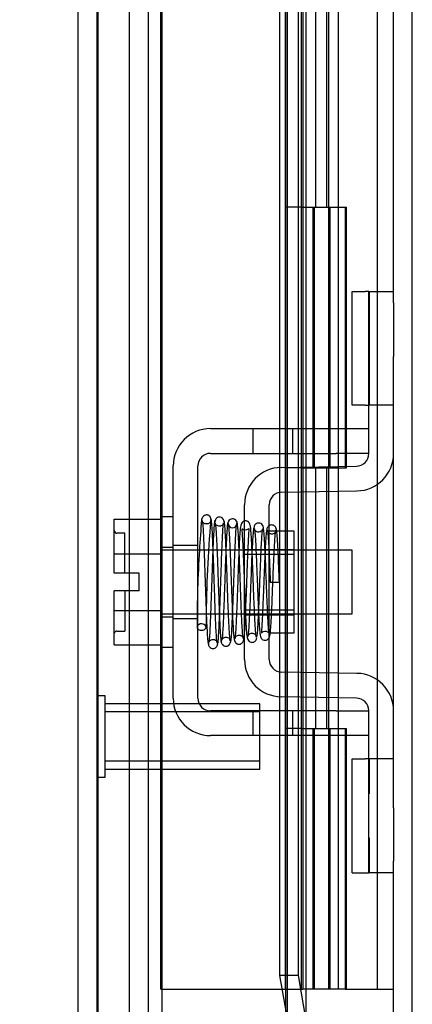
# Model space of a CAD drawing. Header units: inches. Extents: x 0 to 120, y -1 to 80.
# Tile 48 of 64: x 54.4 to 55.91, y 31.2 to 34.98. Entities that reach past the tile are written whole.
import ezdxf
from ezdxf.enums import TextEntityAlignment as Align
from ezdxf.lldxf.tags import DXFTag

# ---------------------------------------------------------------- set-up
doc = ezdxf.new("R2010")
doc.units = ezdxf.units.IN
doc.header["$MEASUREMENT"] = 0
for name, color, linetype in [('COM51497', 7, 'Continuous'), ('COM51498', 7, 'Continuous'), ('COM55380', 7, 'Continuous'), ('COM55430', 7, 'Continuous'), ('COM55516', 7, 'Continuous'), ('COM70220', 7, 'Continuous'), ('Default', 7, 'Continuous'), ('SCC19011', 7, 'Continuous'), ('SPR20280', 7, 'Continuous'), ('STD26258', 7, 'Continuous'), ('WAF25367', 7, 'Continuous')]:
    doc.layers.add(name, color=color, linetype=linetype)
doc.styles.add('SEACAD_Times_New_Roman', font='times.ttf')
tags = doc.linetypes.add('HIDDEN2', pattern=[0.1875, 0.125, -0.0625]).pattern_tags.tags
tags[6:7] = [DXFTag(74, 4), DXFTag(75, 0), DXFTag(340, '0'), DXFTag(46, 0.0), DXFTag(50, 0.0), DXFTag(44, 0.0), DXFTag(45, 0.0)]
tags[4:5] = [DXFTag(74, 4), DXFTag(75, 0), DXFTag(340, '0'), DXFTag(46, 0.0), DXFTag(50, 0.0), DXFTag(44, 0.0), DXFTag(45, 0.0)]
doc.dimstyles.new('HAMMOND_(STH_-_120x80)', dxfattribs={"dimtxt": 0.6, "dimasz": 0.75, "dimexe": 0.3, "dimexo": 0.3, "dimgap": 0.15, "dimtad": 0, "dimtih": 1, "dimtoh": 1, "dimzin": 0, "dimdsep": 46, "dimtxsty": 'SEACAD_Times_New_Roman', "dimblk1": '_SE_FILLED', "dimblk2": '_SE_FILLED', "dimsah": 1, "dimcen": 0.3, "dimadec": 0, "dimazin": 0, "dimtfac": 0.8, "dimtofl": 0, "dimtmove": 1, "dimatfit": 3, "dimfxl": 1, "dimtolj": 1, "dimtzin": 0, "dimarcsym": 0})

# ---------------------------------------------------------------- blocks, each defined once
blk = doc.blocks.new('SE3')
at = {"layer": 'COM51497', "color": 7, "linetype": 'Continuous'}
for p, q in [((55.1326, 33.4132), (55.6151, 33.4132)), ((55.6151, 33.4132), (55.7401, 33.4132)), ((55.1326, 33.3182), (55.6151, 33.3182)), ((55.7401, 33.3182), (55.6151, 33.3182)), ((54.9896, 32.3787), (54.9896, 33.2702)), ((55.0846, 32.3787), (55.0846, 33.2702)), ((55.6151, 32.3307), (55.1326, 32.3307)), ((55.6151, 32.3307), (55.7401, 32.3307)), ((55.6151, 32.2357), (55.1326, 32.2357)), ((55.7401, 32.2357), (55.6151, 32.2357))]:
    blk.add_line(p, q, dxfattribs=at)
at = {"layer": 'COM51497', "color": 7, "linetype": 'HIDDEN2'}
for p, q in [((55.2956, 33.4132), (55.2956, 33.3182)), ((55.4481, 33.3182), (55.4481, 33.4132)), ((55.0846, 32.9649), (54.9896, 32.9649)), ((55.0846, 32.6839), (54.9896, 32.6839)), ((55.2956, 32.3307), (55.2956, 32.2357)), ((55.4481, 32.2357), (55.4481, 32.3307)), ((55.4261, 32.2367), (55.4261, 32.2357)), ((55.4284, 32.2367), (55.4284, 32.2357))]:
    blk.add_line(p, q, dxfattribs=at)
at = {"layer": 'COM51497', "color": 7, "linetype": 'Continuous'}
for centre, radius, start, end in [((55.1326, 33.2702), 0.143, 90, 180), ((55.1326, 33.2702), 0.048, 90, 180), ((55.1326, 32.3787), 0.143, 180, 270), ((55.1326, 32.3787), 0.048, 180, 270)]:
    blk.add_arc(centre, radius, start, end, dxfattribs=at)
at = {"layer": 'COM51498', "color": 7, "linetype": 'Continuous'}
for p, q in [((55.6757, 33.5027), (55.6757, 33.9397)), ((55.6757, 33.9397), (55.7261, 33.9397)), ((55.7401, 33.9397), (55.7261, 33.9397)), ((55.7401, 33.6897), (55.7401, 33.9397)), ((55.7401, 33.9397), (55.8351, 33.9397)), ((55.8351, 33.8955), (55.8351, 33.6897)), ((55.7401, 33.3174), (55.7401, 33.6897)), ((55.8351, 33.3174), (55.8351, 33.6897)), ((55.7261, 33.5027), (55.6757, 33.5027)), ((55.7261, 33.5027), (55.7401, 33.5027)), ((55.4036, 33.2644), (55.693, 33.2694)), ((55.4053, 33.1694), (55.6946, 33.1744)), ((55.2631, 32.5274), (55.2631, 33.1214)), ((55.3581, 32.5274), (55.3581, 33.1214)), ((55.4531, 33.0194), (55.3867, 33.0194)), ((55.4531, 32.6294), (55.4531, 33.0194)), ((55.3581, 32.6294), (55.4531, 32.6294)), ((55.6946, 32.4744), (55.4053, 32.4794)), ((55.693, 32.3794), (55.4036, 32.3845)), ((55.7401, 31.9591), (55.7401, 32.3314)), ((55.8351, 31.9591), (55.8351, 32.3314)), ((55.6757, 31.7091), (55.6757, 32.1461)), ((55.6757, 32.1461), (55.7261, 32.1461)), ((55.7401, 32.1461), (55.7261, 32.1461)), ((55.7401, 31.7091), (55.7401, 31.9591)), ((55.8351, 31.9591), (55.8351, 31.7534)), ((55.6757, 31.7091), (55.7261, 31.7091)), ((55.7261, 31.7091), (55.7401, 31.7091)), ((55.8351, 31.7091), (55.7401, 31.7091))]:
    blk.add_line(p, q, dxfattribs=at)
at = {"layer": 'COM51498', "color": 7, "linetype": 'HIDDEN2'}
for p, q in [((55.7429, 33.5027), (55.7429, 33.9397)), ((55.8351, 33.5027), (55.7401, 33.5027)), ((55.3867, 33.0194), (55.3581, 33.0194)), ((55.2631, 32.9494), (55.4531, 32.9494)), ((55.4531, 32.9309), (55.2631, 32.9309)), ((55.2631, 32.7179), (55.4531, 32.7179)), ((55.2631, 32.6994), (55.4531, 32.6994)), ((55.8351, 32.1461), (55.7401, 32.1461)), ((55.7429, 32.0117), (55.7429, 32.1461)), ((55.7411, 31.8507), (55.7401, 31.8507)), ((55.7429, 31.7091), (55.7429, 31.8436))]:
    blk.add_line(p, q, dxfattribs=at)
at = {"layer": 'COM51498', "color": 7, "linetype": 'Continuous'}
for centre, radius, start, end in [((55.6921, 33.3174), 0.048, 271, 0), ((55.6921, 33.3174), 0.143, 271, 0), ((55.4061, 33.1214), 0.143, 91, 180), ((55.4061, 33.1214), 0.048, 91, 180), ((55.4061, 32.5274), 0.143, 180, 269), ((55.4061, 32.5274), 0.048, 180, 269), ((55.6921, 32.3314), 0.143, 0, 89), ((55.6921, 32.3314), 0.048, 0, 89)]:
    blk.add_arc(centre, radius, start, end, dxfattribs=at)
at = {"layer": 'COM55380', "color": 7, "linetype": 'HIDDEN2'}
for p, q in [((55.9071, 29.4175), (55.9071, 49.1073)), ((54.8221, 30.5492), (54.8221, 47.9757)), ((54.8941, 30.5492), (54.8941, 47.9757))]:
    blk.add_line(p, q, dxfattribs=at)
at = {"layer": 'COM55380', "color": 7, "linetype": 'Continuous'}
for p, q in [((55.8351, 33.8955), (55.8351, 44.6294)), ((55.8351, 32.3314), (55.8351, 33.3174)), ((55.8351, 29.4175), (55.8351, 31.7534))]:
    blk.add_line(p, q, dxfattribs=at)
at = {"layer": 'COM55430', "color": 7, "linetype": 'HIDDEN2'}
for p, q in [((55.4201, 47.8693), (55.4201, 30.6555)), ((55.4281, 31.1354), (55.4281, 47.3895)), ((55.3976, 33.4132), (55.3976, 33.3182)), ((55.4685, 33.4132), (55.4685, 33.3182)), ((55.5001, 33.3182), (55.5001, 33.4132)), ((55.3976, 33.2641), (55.3976, 33.1686)), ((55.4685, 33.2655), (55.4685, 33.1705)), ((55.5001, 33.171), (55.5001, 33.2661)), ((55.3976, 33.0194), (55.3976, 32.6294)), ((55.4685, 32.9464), (55.4685, 32.7024)), ((55.5001, 32.7024), (55.5001, 32.9464)), ((55.3976, 32.4802), (55.3976, 32.3847)), ((55.4685, 32.4783), (55.4685, 32.3833)), ((55.5001, 32.3828), (55.5001, 32.4778)), ((55.3976, 32.3307), (55.3976, 32.2357)), ((55.4685, 32.3307), (55.4685, 32.2357)), ((55.5001, 32.2357), (55.5001, 32.3307))]:
    blk.add_line(p, q, dxfattribs=at)
at = {"layer": 'COM55430', "color": 7, "linetype": 'Continuous'}
for p, q in [((54.6251, 30.2679), (54.6251, 42.5608)), ((55.4685, 42.2399), (55.4685, 33.4132)), ((55.5001, 33.4132), (55.5001, 42.2399)), ((55.3976, 41.7399), (55.3976, 33.4132)), ((55.3976, 33.3182), (55.3976, 33.2641)), ((55.4685, 33.3182), (55.4685, 33.2655)), ((55.5001, 33.2661), (55.5001, 33.3182)), ((55.3976, 33.1686), (55.3976, 33.0194)), ((55.4685, 33.1705), (55.4685, 32.9464)), ((55.5001, 32.9464), (55.5001, 33.171)), ((55.4685, 32.7024), (55.4685, 32.4783)), ((55.5001, 32.4778), (55.5001, 32.7024)), ((55.3976, 32.6294), (55.3976, 32.4802)), ((55.3976, 32.3847), (55.3976, 32.3307)), ((55.4685, 32.3833), (55.4685, 32.3307)), ((55.5001, 32.3307), (55.5001, 32.3828)), ((55.3976, 32.2357), (55.3976, 31.3151)), ((55.4685, 32.2357), (55.4685, 31.3151)), ((55.5001, 31.1354), (55.5001, 32.2357)), ((55.4685, 31.3151), (55.3976, 31.3151)), ((55.3976, 31.3151), (55.4276, 31.1424)), ((55.4685, 31.3151), (55.4985, 31.1424))]:
    blk.add_line(p, q, dxfattribs=at)
at = {"layer": 'COM55516', "color": 7, "linetype": 'HIDDEN2'}
for p, q in [((54.9421, 31.2624), (54.9421, 47.2624)), ((55.4201, 31.2624), (55.4201, 47.2624)), ((55.4821, 31.2624), (55.4821, 47.2624)), ((55.4871, 47.2714), (55.4871, 31.2624)), ((55.5871, 31.2624), (55.5871, 47.2714)), ((55.7731, 31.2624), (55.7731, 47.2624)), ((55.5371, 34.2624), (55.5371, 35.2624)), ((55.5785, 34.2624), (55.5785, 35.2624)), ((55.6236, 34.2624), (55.6236, 35.2624)), ((55.4821, 34.2624), (55.4201, 34.2624)), ((55.4821, 34.2624), (55.5371, 34.2624)), ((55.5265, 34.2624), (55.6541, 34.2624)), ((55.5265, 33.2624), (55.5265, 34.2624)), ((55.5321, 33.2624), (55.5321, 34.2624)), ((55.5921, 33.2624), (55.5921, 34.2624)), ((55.6236, 33.2624), (55.6236, 34.2624)), ((55.649, 34.2624), (55.6541, 34.2624)), ((55.649, 34.2624), (55.649, 33.2624)), ((55.6541, 33.2624), (55.6541, 34.2624)), ((55.6541, 33.2624), (55.6541, 34.2624)), ((55.4821, 33.2624), (55.4201, 33.2624)), ((55.4821, 33.2624), (55.5371, 33.2624)), ((55.5265, 33.2624), (55.6541, 33.2624)), ((55.5371, 32.2624), (55.5371, 33.2624)), ((55.5785, 32.2624), (55.5785, 33.2624)), ((55.6236, 32.2624), (55.6236, 33.2624)), ((55.649, 33.2624), (55.6541, 33.2624)), ((55.4821, 32.2624), (55.4201, 32.2624)), ((55.4821, 32.2624), (55.5371, 32.2624)), ((55.5265, 31.2624), (55.5265, 32.2624)), ((55.5265, 32.2624), (55.6541, 32.2624)), ((55.5321, 31.2624), (55.5321, 32.2624)), ((55.5921, 31.2624), (55.5921, 32.2624)), ((55.6236, 31.2624), (55.6236, 32.2624)), ((55.649, 32.2624), (55.6541, 32.2624)), ((55.649, 32.2624), (55.649, 31.2624)), ((55.6541, 31.2624), (55.6541, 32.2624)), ((55.6541, 31.2624), (55.6541, 32.2624)), ((54.9421, 31.2624), (55.4571, 31.2624)), ((55.4571, 31.2624), (55.4821, 31.2624)), ((55.4821, 31.2624), (55.4871, 31.2624)), ((55.5265, 31.2624), (55.4871, 31.2624)), ((55.649, 31.2624), (55.5265, 31.2624)), ((55.649, 31.2624), (55.7731, 31.2624)), ((55.7731, 31.2624), (55.8351, 31.2624))]:
    blk.add_line(p, q, dxfattribs=at)
at = {"layer": 'COM70220', "color": 7, "linetype": 'HIDDEN2'}
for p, q in [((54.6971, 30.7774), (54.6971, 47.7474)), ((54.6981, 30.7774), (54.6981, 47.7474)), ((54.6991, 30.7774), (54.6991, 47.7474)), ((54.7011, 30.7774), (54.7011, 47.7474)), ((54.9471, 30.7774), (54.9471, 47.7474))]:
    blk.add_line(p, q, dxfattribs=at)
at = {"layer": 'SCC19011', "color": 7, "linetype": 'Continuous'}
for p, q in [((54.7636, 33.0654), (54.9446, 33.0654)), ((54.7636, 32.9333), (54.7636, 33.0654)), ((55.1079, 32.9464), (55.0846, 32.9464)), ((55.1577, 32.9464), (55.1429, 32.9464)), ((55.2075, 32.9464), (55.1927, 32.9464)), ((55.2574, 32.9464), (55.2426, 32.9464)), ((55.6766, 32.9464), (55.4531, 32.9464)), ((55.6766, 32.7024), (55.6766, 32.9464)), ((54.7636, 32.9333), (54.9446, 32.9333)), ((54.7636, 32.8584), (54.7636, 32.9333)), ((54.8586, 32.8584), (54.7636, 32.8584)), ((54.8586, 32.7904), (54.8586, 32.8584)), ((54.7636, 32.7155), (54.7636, 32.7904)), ((54.8586, 32.7904), (54.7636, 32.7904)), ((54.7636, 32.7155), (54.9446, 32.7155)), ((54.7636, 32.5834), (54.7636, 32.7155)), ((55.0846, 32.7024), (55.1164, 32.7024)), ((55.1514, 32.7024), (55.1666, 32.7024)), ((55.2017, 32.7024), (55.2168, 32.7024)), ((55.2518, 32.7024), (55.2631, 32.7024)), ((55.4531, 32.7024), (55.6766, 32.7024)), ((54.7636, 32.5834), (54.9446, 32.5834))]:
    blk.add_line(p, q, dxfattribs=at)
at = {"layer": 'SCC19011', "color": 7, "linetype": 'HIDDEN2'}
for p, q in [((54.8036, 33.0119), (54.7736, 33.0119)), ((54.8036, 32.8584), (54.8036, 33.0119)), ((55.0846, 32.9464), (54.9446, 32.9464)), ((55.1429, 32.9464), (55.1079, 32.9464)), ((55.1927, 32.9464), (55.1577, 32.9464)), ((55.2426, 32.9464), (55.2075, 32.9464)), ((55.4531, 32.9464), (55.2574, 32.9464)), ((54.8036, 32.7904), (54.8036, 32.6369)), ((54.9446, 32.7024), (55.0846, 32.7024)), ((55.1164, 32.7024), (55.1514, 32.7024)), ((55.1666, 32.7024), (55.2017, 32.7024)), ((55.2168, 32.7024), (55.2518, 32.7024)), ((55.2631, 32.7024), (55.4531, 32.7024)), ((54.7736, 32.6369), (54.8036, 32.6369))]:
    blk.add_line(p, q, dxfattribs=at)
for centre, start, end in [((54.7736, 33.0219), 180, 270), ((54.7736, 32.6269), 90, 180)]:
    blk.add_arc(centre, 0.01, start, end, dxfattribs=at)
at = {"layer": 'SPR20280', "color": 7, "linetype": 'Continuous'}
blk.add_line((55.3621, 32.8244), (55.3971, 32.8244), dxfattribs=at)
for centre, radius, start, end in [((60.0658, 32.6455), 4.9849, 175.1825, 176.5376), ((55.217, 33.0491), 0.0181, 0.2962, 180.6354), ((60.0351, 32.6467), 4.9192, 179.5796, 179.9446)]:
    blk.add_arc(centre, radius, start, end, dxfattribs=at)
at = {"layer": 'SPR20280', "color": 7, "linetype": 'HIDDEN2'}
for centre, radius, start, end in [((60.0351, 32.6467), 4.9192, 175.1584, 179.5796), ((55.217, 33.0491), 0.0169, 179.7153, 359.2764), ((60.0658, 32.6455), 4.9849, 176.5376, 179.9224)]:
    blk.add_arc(centre, radius, start, end, dxfattribs=at)
for start_param, end_param in [(5.616239, 6.283185), (0, 0.666946)]:
    blk.add_ellipse((55.0984, 32.6519), major_axis=(-0.0175, 0), ratio=0.707107, start_param=start_param, end_param=end_param, dxfattribs=at)
at = {"layer": 'SPR20280', "color": 7, "linetype": 'Continuous'}
blk.add_ellipse((55.0984, 32.6519), major_axis=(-0.0175, 0), ratio=0.707107, start_param=0.666946, end_param=5.616239, dxfattribs=at)
for points, knots in [([(55.1342, 33.0651), (55.1342, 33.066), (55.1341, 33.0675), (55.1336, 33.0702), (55.1326, 33.073), (55.131, 33.0757), (55.1288, 33.0781), (55.1261, 33.0801), (55.123, 33.0815), (55.1184, 33.0826), (55.1124, 33.082), (55.1051, 33.0781), (55.0993, 33.07), (55.0984, 33.0641), (55.098, 33.0603)], [0, 0, 0, 0, 0.03948, 0.078027, 0.11705, 0.157795, 0.20119, 0.247813, 0.297965, 0.351797, 0.472995, 0.624898, 0.803476, 1, 1, 1, 1]), ([(55.0998, 33.0614), (55.1003, 33.0617), (55.1015, 33.0602), (55.1034, 33.0414), (55.1054, 33.0067), (55.1072, 32.9657), (55.1087, 32.9243), (55.1101, 32.886), (55.1112, 32.8533), (55.1121, 32.826), (55.113, 32.7998), (55.114, 32.7702), (55.1152, 32.7348), (55.1167, 32.6953), (55.1184, 32.6547), (55.1203, 32.6179), (55.1225, 32.5907), (55.124, 32.5872), (55.1248, 32.5858)], [0.0402294, 0.0402294, 0.0402294, 0.0402294, 0.0962651, 0.1836152, 0.2619538, 0.3312786, 0.3915016, 0.442594, 0.4845239, 0.5172899, 0.5463931, 0.5841023, 0.6308517, 0.6866387, 0.7514677, 0.8253147, 0.9081399, 0.9951321, 0.9951321, 0.9951321, 0.9951321]), ([(55.1595, 32.5897), (55.1587, 32.5907), (55.1574, 32.594), (55.1553, 32.6199), (55.1533, 32.6559), (55.1516, 32.6959), (55.1502, 32.735), (55.149, 32.7703), (55.148, 32.7998), (55.1471, 32.826), (55.1462, 32.8534), (55.1451, 32.8862), (55.1437, 32.9248), (55.1421, 32.9668), (55.1403, 33.0089), (55.1381, 33.045), (55.136, 33.0658), (55.1347, 33.0676), (55.1341, 33.0673)], [0.007956, 0.007956, 0.007956, 0.007956, 0.0902869, 0.171964, 0.2449933, 0.3092617, 0.364675, 0.4111808, 0.4487353, 0.4777397, 0.5104186, 0.5522907, 0.6034131, 0.6638342, 0.7336337, 0.8128446, 0.9016052, 0.9648764, 0.9648764, 0.9648764, 0.9648764]), ([(55.1492, 33.0603), (55.1483, 33.0575), (55.1467, 33.0444), (55.1445, 33.0119), (55.143, 32.982), (55.1423, 32.9655), (55.1422, 32.9635)], [0.0980811, 0.0980811, 0.0980811, 0.0980811, 0.1865995, 0.265558, 0.3350739, 0.3442741, 0.3442741, 0.3442741, 0.3442741]), ([(55.1867, 33.0493), (55.1863, 33.0551), (55.1853, 33.0618), (55.1782, 33.0705), (55.1726, 33.0735), (55.1679, 33.0743), (55.1644, 33.0741), (55.1608, 33.0731), (55.1573, 33.0712), (55.1542, 33.0683), (55.1519, 33.0647), (55.1505, 33.0606), (55.1504, 33.0581), (55.1504, 33.0566)], [0, 0, 0, 0, 0.337377, 0.476585, 0.593946, 0.643993, 0.690857, 0.738213, 0.787078, 0.837877, 0.890521, 0.944659, 1, 1, 1, 1]), ([(55.1512, 33.0519), (55.1521, 33.0445), (55.1537, 33.0308), (55.1563, 32.982), (55.1589, 32.9165), (55.1617, 32.8386), (55.164, 32.771), (55.1658, 32.7202), (55.1673, 32.6847), (55.1687, 32.6535), (55.1702, 32.6279), (55.1717, 32.6078), (55.1727, 32.6013), (55.1732, 32.5977)], [0, 0, 0, 0, 0.114294, 0.231558, 0.351881, 0.475184, 0.601502, 0.666038, 0.73132, 0.797347, 0.864154, 0.931706, 1, 1, 1, 1]), ([(55.2081, 32.5998), (55.2072, 32.6065), (55.2057, 32.6191), (55.2031, 32.6661), (55.2004, 32.7301), (55.1977, 32.8074), (55.1954, 32.8752), (55.1935, 32.9265), (55.1921, 32.9627), (55.1906, 32.995), (55.1892, 33.0216), (55.1877, 33.0426), (55.1867, 33.0498), (55.1862, 33.0538)], [0, 0, 0, 0, 0.112746, 0.228925, 0.348457, 0.471495, 0.597916, 0.662714, 0.728399, 0.794948, 0.862394, 0.930748, 1, 1, 1, 1]), ([(55.1996, 33.0514), (55.1987, 33.0492), (55.1973, 33.0447), (55.195, 33.0162), (55.1934, 32.9855), (55.1925, 32.9654), (55.1922, 32.9595)], [0, 0, 0, 0, 0.0919668, 0.1748964, 0.2488402, 0.2783531, 0.2783531, 0.2783531, 0.2783531]), ([(55.2591, 32.6076), (55.2588, 32.6073), (55.2577, 32.6082), (55.2559, 32.6241), (55.2539, 32.6548), (55.2522, 32.6922), (55.2506, 32.7302), (55.2493, 32.7654), (55.2482, 32.7956), (55.2473, 32.8209), (55.2464, 32.8455), (55.2454, 32.8734), (55.2442, 32.9069), (55.2427, 32.9445), (55.241, 32.9832), (55.239, 33.0183), (55.2368, 33.046), (55.2353, 33.0497), (55.2344, 33.0515)], [0.0480093, 0.0480093, 0.0480093, 0.0480093, 0.0949166, 0.1813907, 0.2591689, 0.3281055, 0.3880809, 0.4389475, 0.4806068, 0.513005, 0.5424172, 0.5805587, 0.6277127, 0.6838883, 0.749147, 0.8235602, 0.9071555, 1, 1, 1, 1]), ([(55.2631, 33.0589), (55.2614, 33.0584), (55.2577, 33.0569), (55.2522, 33.0519), (55.2495, 33.0452), (55.2472, 33.0339), (55.2449, 33.009), (55.2433, 32.9785), (55.2424, 32.9583), (55.2422, 32.9546)], [0.5124949, 0.5124949, 0.5124949, 0.5124949, 0.5179414, 0.5252825, 0.5427797, 0.5635197, 0.6073984, 0.6548465, 0.6651182, 0.6651182, 0.6651182, 0.6651182]), ([(55.1997, 33.0477), (55.2005, 33.0463), (55.2019, 33.0428), (55.2041, 33.0164), (55.206, 32.982), (55.2077, 32.9439), (55.2092, 32.9067), (55.2104, 32.8733), (55.2114, 32.8455), (55.2123, 32.8209), (55.2132, 32.7955), (55.2143, 32.7652), (55.2156, 32.7296), (55.2172, 32.6907), (55.2191, 32.652), (55.2213, 32.6195), (55.2234, 32.6011), (55.2247, 32.5998), (55.2252, 32.6001)], [0.0030122, 0.0030122, 0.0030122, 0.0030122, 0.091022, 0.173244, 0.246649, 0.3111806, 0.366841, 0.4136386, 0.4515377, 0.480786, 0.5130298, 0.5545547, 0.6053918, 0.6655607, 0.7350558, 0.813926, 0.9022499, 0.9590084, 0.9590084, 0.9590084, 0.9590084]), ([(55.2531, 33.0282), (55.2529, 33.0281), (55.2527, 33.027), (55.2537, 33.0164), (55.2552, 32.9918), (55.2572, 32.9523), (55.2589, 32.9109), (55.2604, 32.8705), (55.2619, 32.8314), (55.2628, 32.8064), (55.2631, 32.7974)], [0.5351872, 0.5351872, 0.5351872, 0.5351872, 0.5441109, 0.5645918, 0.6083985, 0.6560617, 0.6836249, 0.7156036, 0.7520047, 0.7724702, 0.7724702, 0.7724702, 0.7724702]), ([(55.3847, 33.0263), (55.3846, 33.0278), (55.3844, 33.0303), (55.3829, 33.0343), (55.3806, 33.0378), (55.3775, 33.0406), (55.374, 33.0425), (55.3692, 33.0439), (55.3637, 33.0437), (55.3597, 33.0421), (55.3581, 33.0411)], [0, 0, 0, 0, 0.0589773, 0.1211115, 0.1849679, 0.2490189, 0.31194, 0.3728411, 0.4898099, 0.5959107, 0.5959107, 0.5959107, 0.5959107]), ([(55.3971, 32.8244), (55.3965, 32.8396), (55.3955, 32.8653), (55.3938, 32.9061), (55.3922, 32.9427), (55.3905, 32.9746), (55.3888, 33.0001), (55.3871, 33.0183), (55.3856, 33.0278), (55.3847, 33.0286), (55.3843, 33.0286)], [0, 0, 0, 0, 0.1236932, 0.2477957, 0.3722334, 0.4970307, 0.6222178, 0.7477992, 0.8737106, 0.9604174, 0.9604174, 0.9604174, 0.9604174]), ([(55.3581, 32.9211), (55.3584, 32.9158), (55.3592, 32.898), (55.3605, 32.8652), (55.3615, 32.8395), (55.3621, 32.8244)], [0.6947964, 0.6947964, 0.6947964, 0.6947964, 0.7496304, 0.874808, 1, 1, 1, 1]), ([(55.1598, 32.586), (55.1606, 32.5888), (55.1621, 32.5942), (55.1643, 32.6254), (55.166, 32.6583), (55.1669, 32.68), (55.1672, 32.6869)], [0, 0, 0, 0, 0.0928449, 0.1764674, 0.250932, 0.2834425, 0.2834425, 0.2834425, 0.2834425]), ([(55.2104, 32.594), (55.2112, 32.597), (55.2128, 32.6101), (55.2149, 32.643), (55.2164, 32.6729), (55.2171, 32.6896), (55.2172, 32.6921)], [0.09883, 0.09883, 0.09883, 0.09883, 0.1878535, 0.2672072, 0.3370622, 0.3488919, 0.3488919, 0.3488919, 0.3488919]), ([(55.1726, 32.6019), (55.1731, 32.5965), (55.1741, 32.5901), (55.1811, 32.5818), (55.1867, 32.579), (55.1914, 32.5783), (55.1949, 32.5785), (55.1985, 32.5795), (55.202, 32.5814), (55.2051, 32.5842), (55.2074, 32.5878), (55.2088, 32.5918), (55.2089, 32.5944), (55.209, 32.5958)], [0, 0, 0, 0, 0.324319, 0.462115, 0.581304, 0.633213, 0.682431, 0.732423, 0.783847, 0.836789, 0.89085, 0.94542, 1, 1, 1, 1]), ([(55.2251, 32.6034), (55.2251, 32.6025), (55.2251, 32.6009), (55.2256, 32.5982), (55.2267, 32.5954), (55.2283, 32.5927), (55.2305, 32.5903), (55.2332, 32.5883), (55.2363, 32.5869), (55.2409, 32.5858), (55.247, 32.5865), (55.2543, 32.5906), (55.2601, 32.599), (55.261, 32.6052), (55.2615, 32.6091)], [0, 0, 0, 0, 0.039675, 0.078069, 0.116606, 0.156607, 0.199119, 0.244855, 0.294249, 0.347558, 0.468612, 0.621309, 0.801496, 1, 1, 1, 1]), ([(55.2609, 32.6049), (55.2614, 32.608), (55.2621, 32.6125), (55.2629, 32.6207), (55.2631, 32.624)], [0, 0, 0, 0, 0.03059082, 0.04780598, 0.04780598, 0.04780598, 0.04780598]), ([(55.3588, 32.614), (55.3595, 32.6155), (55.361, 32.6206), (55.3616, 32.6248), (55.362, 32.6282)], [0.53898294, 0.53898294, 0.53898294, 0.53898294, 0.54759814, 0.5676661, 0.5676661, 0.5676661, 0.5676661]), ([(55.1242, 32.5877), (55.1243, 32.5862), (55.1246, 32.5836), (55.1261, 32.5796), (55.1285, 32.576), (55.1325, 32.5723), (55.1386, 32.5698), (55.1456, 32.5698), (55.152, 32.5725), (55.157, 32.5772), (55.1598, 32.5831), (55.1602, 32.5866), (55.1604, 32.5886)], [0, 0, 0, 0, 0.065589, 0.134096, 0.204, 0.273642, 0.405923, 0.527776, 0.652215, 0.775569, 0.89228, 1, 1, 1, 1])]:
    blk.add_open_spline(points, degree=3, knots=knots, dxfattribs=at)
at = {"layer": 'SPR20280', "color": 7, "linetype": 'HIDDEN2'}
for points, knots in [([(55.1329, 33.0603), (55.133, 33.059), (55.1328, 33.0568), (55.1296, 33.0518), (55.124, 33.0483), (55.1185, 33.0472), (55.1141, 33.0476), (55.1108, 33.0485), (55.1076, 33.0501), (55.1046, 33.0524), (55.1022, 33.0552), (55.1005, 33.0584), (55.0994, 33.0619), (55.0992, 33.0639), (55.0992, 33.0651)], [0, 0, 0, 0, 0.179381, 0.337596, 0.475073, 0.590664, 0.641841, 0.692941, 0.744409, 0.796202, 0.847981, 0.899322, 0.949962, 1, 1, 1, 1]), ([(55.1854, 33.0566), (55.1853, 33.0559), (55.1852, 33.0546), (55.1846, 33.0521), (55.1835, 33.0495), (55.1818, 33.0468), (55.1796, 33.0443), (55.177, 33.0422), (55.174, 33.0406), (55.1696, 33.0391), (55.1638, 33.0388), (55.157, 33.0409), (55.1521, 33.0457), (55.1518, 33.0479), (55.1517, 33.0493)], [0, 0, 0, 0, 0.047333, 0.090485, 0.131312, 0.171645, 0.212983, 0.256355, 0.302402, 0.351589, 0.463303, 0.607862, 0.786964, 1, 1, 1, 1]), ([(55.1672, 32.6869), (55.1675, 32.6938), (55.1683, 32.7134), (55.1694, 32.7458), (55.1707, 32.7814), (55.1717, 32.8109), (55.1726, 32.8368), (55.1735, 32.8634), (55.1746, 32.8948), (55.1759, 32.9312), (55.1774, 32.9703), (55.1791, 33.008), (55.181, 33.0381), (55.1824, 33.0494), (55.183, 33.0513)], [0.2834425, 0.2834425, 0.2834425, 0.2834425, 0.316251, 0.3724874, 0.4196981, 0.4578877, 0.4873381, 0.519796, 0.5615225, 0.612448, 0.6724624, 0.7413936, 0.8190964, 0.9053955, 0.9053955, 0.9053955, 0.9053955]), ([(55.3092, 32.6127), (55.3086, 32.614), (55.3077, 32.6164), (55.3059, 32.6322), (55.3038, 32.663), (55.3015, 32.7103), (55.2996, 32.7577), (55.298, 32.7998), (55.2968, 32.8346), (55.2956, 32.8655), (55.2944, 32.8968), (55.2931, 32.9311), (55.2914, 32.9668), (55.2896, 33.0007), (55.2876, 33.0263), (55.2858, 33.0413), (55.283, 33.0494), (55.2813, 33.0529), (55.277, 33.0565), (55.2735, 33.0583), (55.2692, 33.0595), (55.2655, 33.0594), (55.2634, 33.0589), (55.2631, 33.0589)], [0, 0, 0, 0, 0.0301072, 0.0585847, 0.110442, 0.1557664, 0.1944272, 0.2263714, 0.2515462, 0.2721052, 0.2958346, 0.3234709, 0.3550735, 0.3907334, 0.4289188, 0.4598064, 0.4816514, 0.4944173, 0.4976956, 0.5012564, 0.505847, 0.5113751, 0.5124949, 0.5124949, 0.5124949, 0.5124949]), ([(55.3362, 33.0298), (55.3358, 33.0332), (55.335, 33.0388), (55.3297, 33.0466), (55.3227, 33.0507), (55.3158, 33.0517), (55.31, 33.0502), (55.3061, 33.0476), (55.3037, 33.0452), (55.3018, 33.0425), (55.3006, 33.0397), (55.2999, 33.0368), (55.2998, 33.0351), (55.2998, 33.0341)], [0, 0, 0, 0, 0.180774, 0.350248, 0.499828, 0.623642, 0.733222, 0.784403, 0.832779, 0.878274, 0.921007, 0.961361, 1, 1, 1, 1]), ([(55.2172, 32.6921), (55.2176, 32.7022), (55.2185, 32.724), (55.2198, 32.7575), (55.2209, 32.7885), (55.2218, 32.8145), (55.2227, 32.8394), (55.2237, 32.8676), (55.2249, 32.9016), (55.2264, 32.9395), (55.2281, 32.9786), (55.23, 33.0145), (55.2322, 33.042), (55.2336, 33.046), (55.2345, 33.048)], [0.3488919, 0.3488919, 0.3488919, 0.3488919, 0.3974799, 0.4485707, 0.4904022, 0.5230451, 0.5519994, 0.5894865, 0.6359142, 0.6912353, 0.7554007, 0.8283104, 0.9098569, 1, 1, 1, 1]), ([(55.2631, 32.624), (55.2633, 32.6263), (55.2644, 32.6398), (55.2661, 32.6706), (55.2683, 32.7218), (55.2702, 32.7715), (55.2718, 32.8153), (55.2731, 32.8509), (55.2742, 32.8808), (55.2753, 32.9087), (55.2764, 32.9375), (55.2777, 32.9663), (55.279, 32.9932), (55.2803, 33.0146), (55.2814, 33.0273), (55.281, 33.0309), (55.2807, 33.0305), (55.2743, 33.0252), (55.2639, 33.023), (55.255, 33.0275), (55.2534, 33.0283), (55.2531, 33.0282)], [0.047806, 0.047806, 0.047806, 0.047806, 0.0595138, 0.1122007, 0.1583759, 0.1980433, 0.2312358, 0.2579833, 0.2788368, 0.3005312, 0.3250779, 0.3524343, 0.3825401, 0.4152697, 0.4444426, 0.4659458, 0.4800306, 0.4882016, 0.5025968, 0.5237733, 0.5351872, 0.5351872, 0.5351872, 0.5351872]), ([(55.2983, 33.0328), (55.2975, 33.029), (55.2959, 33.0147), (55.2938, 32.9824), (55.2919, 32.9446), (55.2903, 32.907), (55.289, 32.8729), (55.2879, 32.844), (55.287, 32.8199), (55.2861, 32.7967), (55.2851, 32.7704), (55.2839, 32.7392), (55.2824, 32.7046), (55.2807, 32.6696), (55.2788, 32.6387), (55.2774, 32.624), (55.2767, 32.6196)], [0.0976012, 0.0976012, 0.0976012, 0.0976012, 0.1858457, 0.2646916, 0.3341936, 0.3943883, 0.4452603, 0.486815, 0.5190805, 0.5483674, 0.5863123, 0.6331568, 0.6888596, 0.7534207, 0.8268348, 0.9090396, 0.9090396, 0.9090396, 0.9090396]), ([(55.3007, 33.031), (55.3012, 33.0286), (55.3021, 33.0243), (55.3039, 33.0055), (55.306, 32.9727), (55.3082, 32.9246), (55.3101, 32.8778), (55.3117, 32.8365), (55.313, 32.803), (55.3141, 32.7743), (55.3152, 32.7466), (55.3164, 32.7173), (55.3179, 32.6873), (55.3196, 32.6588), (55.3214, 32.636), (55.3231, 32.6212), (55.3256, 32.6126), (55.3275, 32.608), (55.3347, 32.6019), (55.3426, 32.6006), (55.3505, 32.6033), (55.3559, 32.6082), (55.358, 32.612), (55.3588, 32.614)], [0, 0, 0, 0, 0.0305726, 0.0594704, 0.1120538, 0.158027, 0.1973417, 0.2299964, 0.2559922, 0.2765518, 0.2989672, 0.3244704, 0.3530931, 0.3849016, 0.4194556, 0.4490953, 0.4711813, 0.4857486, 0.4943523, 0.5081695, 0.5178827, 0.5278745, 0.5389829, 0.5389829, 0.5389829, 0.5389829]), ([(55.3348, 33.0341), (55.3348, 33.0332), (55.3347, 33.0317), (55.3341, 33.029), (55.333, 33.0263), (55.3314, 33.0237), (55.3293, 33.0212), (55.3258, 33.0184), (55.3204, 33.0163), (55.3137, 33.0161), (55.3069, 33.0186), (55.3017, 33.0243), (55.3013, 33.0276), (55.3012, 33.0297)], [0, 0, 0, 0, 0.037989, 0.077527, 0.119605, 0.164736, 0.212993, 0.264123, 0.372839, 0.49196, 0.636982, 0.80769, 1, 1, 1, 1]), ([(55.3116, 32.6162), (55.3123, 32.621), (55.3137, 32.6363), (55.3157, 32.6682), (55.3174, 32.7039), (55.3189, 32.7389), (55.3201, 32.7703), (55.3211, 32.7967), (55.322, 32.8199), (55.3229, 32.844), (55.324, 32.8727), (55.3253, 32.9065), (55.3269, 32.9435), (55.3287, 32.9801), (55.3307, 33.011), (55.3321, 33.0242), (55.3328, 33.0275)], [0.0929444, 0.0929444, 0.0929444, 0.0929444, 0.1765913, 0.2510147, 0.3162608, 0.3724128, 0.4195384, 0.4576536, 0.4870443, 0.5193972, 0.5610055, 0.6118238, 0.6717563, 0.7406679, 0.8184519, 0.9049732, 0.9049732, 0.9049732, 0.9049732]), ([(55.349, 33.0272), (55.3485, 33.0253), (55.3476, 33.022), (55.3457, 33.0054), (55.3437, 32.9749), (55.3414, 32.9294), (55.3395, 32.8842), (55.3379, 32.8439), (55.3366, 32.8109), (55.3355, 32.7823), (55.3344, 32.7543), (55.3331, 32.7243), (55.3317, 32.6938), (55.3302, 32.6653), (55.3289, 32.6435), (55.3278, 32.6321), (55.3282, 32.6295), (55.3291, 32.6306), (55.3325, 32.6334), (55.3377, 32.6362), (55.3449, 32.6367), (55.3518, 32.6338), (55.355, 32.6311), (55.3572, 32.6289), (55.3558, 32.6368), (55.3548, 32.6544), (55.3533, 32.6787), (55.3521, 32.7024), (55.3508, 32.7325), (55.3492, 32.7703), (55.3475, 32.8159), (55.3455, 32.8677), (55.3433, 32.9223), (55.3409, 32.9739), (55.3383, 33.0169), (55.3366, 33.0278), (55.3356, 33.0337)], [0, 0, 0, 0, 0.030244, 0.058841, 0.110928, 0.156526, 0.195569, 0.22806, 0.253984, 0.274546, 0.297326, 0.323608, 0.353349, 0.386499, 0.422354, 0.452298, 0.473625, 0.48667, 0.490448, 0.494546, 0.506881, 0.514735, 0.522943, 0.53171, 0.561579, 0.605252, 0.628611, 0.65307, 0.681096, 0.713456, 0.750184, 0.791273, 0.836769, 0.886711, 0.94109, 1, 1, 1, 1]), ([(55.3581, 33.0411), (55.3578, 33.0409), (55.3554, 33.0395), (55.3519, 33.0359), (55.349, 33.0296), (55.3485, 33.0259), (55.3483, 33.0237)], [0.5959107, 0.5959107, 0.5959107, 0.5959107, 0.6145359, 0.7437677, 0.8727235, 1, 1, 1, 1]), ([(55.3833, 33.0237), (55.3832, 33.0212), (55.3827, 33.0173), (55.3774, 33.0112), (55.3705, 33.0085), (55.3639, 33.0086), (55.3576, 33.0111), (55.3529, 33.0155), (55.3502, 33.0209), (55.3499, 33.0244), (55.3497, 33.0263)], [0, 0, 0, 0, 0.177696, 0.341652, 0.484977, 0.606263, 0.721012, 0.827813, 0.921583, 1, 1, 1, 1]), ([(55.3498, 33.0233), (55.3502, 33.0234), (55.351, 33.0228), (55.3524, 33.0144), (55.354, 32.9971), (55.3556, 32.9726), (55.357, 32.946), (55.3578, 32.9279), (55.3581, 32.9211)], [0.0491745, 0.0491745, 0.0491745, 0.0491745, 0.1247815, 0.2496118, 0.3745487, 0.4995316, 0.6245497, 0.6947964, 0.6947964, 0.6947964, 0.6947964]), ([(55.362, 32.6282), (55.362, 32.6283), (55.3629, 32.6358), (55.3647, 32.6566), (55.3666, 32.6923), (55.3684, 32.7302), (55.3699, 32.7675), (55.3717, 32.8128), (55.3737, 32.8645), (55.3759, 32.9189), (55.3784, 32.9698), (55.3811, 33.0111), (55.3828, 33.0196), (55.3839, 33.0241)], [0.5676661, 0.5676661, 0.5676661, 0.5676661, 0.568073, 0.6116806, 0.6590664, 0.685923, 0.7173632, 0.7533673, 0.7938778, 0.8388429, 0.8882414, 0.9419621, 1, 1, 1, 1]), ([(55.1422, 32.9635), (55.1418, 32.9527), (55.1408, 32.9299), (55.1396, 32.8951), (55.1385, 32.8634), (55.1376, 32.8368), (55.1367, 32.8109), (55.1357, 32.7815), (55.1345, 32.746), (55.133, 32.7061), (55.1313, 32.6648), (55.1294, 32.627), (55.1272, 32.5966), (55.1258, 32.5916), (55.1249, 32.589)], [0.3442741, 0.3442741, 0.3442741, 0.3442741, 0.3952209, 0.4460131, 0.487493, 0.519699, 0.5488958, 0.5867312, 0.6334573, 0.6890429, 0.753502, 0.8268419, 0.9090088, 1, 1, 1, 1]), ([(55.1922, 32.9595), (55.1919, 32.9524), (55.1911, 32.9333), (55.1899, 32.9018), (55.1887, 32.8677), (55.1877, 32.8394), (55.1868, 32.8145), (55.1859, 32.7886), (55.1848, 32.7578), (55.1835, 32.7219), (55.1819, 32.6836), (55.1801, 32.6461), (55.1782, 32.6152), (55.1768, 32.6036), (55.1761, 32.6012)], [0.2783531, 0.2783531, 0.2783531, 0.2783531, 0.3137608, 0.3696254, 0.4164401, 0.4541978, 0.4833397, 0.5161639, 0.5581525, 0.6092912, 0.6695294, 0.7388164, 0.8170316, 0.9041374, 0.9041374, 0.9041374, 0.9041374]), ([(55.2422, 32.9546), (55.2419, 32.9484), (55.2411, 32.9301), (55.2397, 32.8953), (55.238, 32.8474), (55.236, 32.7921), (55.2338, 32.7329), (55.2314, 32.6756), (55.2292, 32.6374), (55.2274, 32.6157), (55.2265, 32.6102), (55.2259, 32.6071)], [0.6651182, 0.6651182, 0.6651182, 0.6651182, 0.6822736, 0.7141834, 0.7505882, 0.791459, 0.8368134, 0.8866622, 0.9409613, 0.9699144, 1, 1, 1, 1]), ([(55.2631, 32.7974), (55.2635, 32.7885), (55.2645, 32.7601), (55.2664, 32.7128), (55.2689, 32.6612), (55.271, 32.6292), (55.2729, 32.6134), (55.2738, 32.6108), (55.2743, 32.6094)], [0.7724702, 0.7724702, 0.7724702, 0.7724702, 0.7927991, 0.8379749, 0.8875525, 0.9414699, 0.9701805, 1, 1, 1, 1]), ([(55.1254, 32.5886), (55.1256, 32.5913), (55.1262, 32.5958), (55.1316, 32.6022), (55.1386, 32.605), (55.1453, 32.605), (55.1515, 32.6026), (55.1562, 32.5982), (55.1588, 32.5929), (55.1591, 32.5895), (55.1592, 32.5877)], [0, 0, 0, 0, 0.160971, 0.316102, 0.455936, 0.577846, 0.696899, 0.810531, 0.912782, 1, 1, 1, 1]), ([(55.174, 32.5958), (55.174, 32.5966), (55.1742, 32.5979), (55.1748, 32.6005), (55.1759, 32.6032), (55.1775, 32.6059), (55.1796, 32.6083), (55.1823, 32.6104), (55.1853, 32.612), (55.1897, 32.6134), (55.1954, 32.6137), (55.2022, 32.6114), (55.2073, 32.6062), (55.2076, 32.6036), (55.2076, 32.6019)], [0, 0, 0, 0, 0.044559, 0.086388, 0.127221, 0.168589, 0.211598, 0.2569, 0.304828, 0.35561, 0.469133, 0.61403, 0.791597, 1, 1, 1, 1]), ([(55.2265, 32.6091), (55.2264, 32.6099), (55.2264, 32.6111), (55.2285, 32.6152), (55.2329, 32.619), (55.2391, 32.6212), (55.2449, 32.621), (55.2495, 32.6195), (55.253, 32.6175), (55.256, 32.6146), (55.2583, 32.6112), (55.2598, 32.6072), (55.26, 32.6048), (55.2601, 32.6033)], [0, 0, 0, 0, 0.167405, 0.31502, 0.44597, 0.561339, 0.663025, 0.71568, 0.770724, 0.827692, 0.885615, 0.943351, 1, 1, 1, 1]), ([(55.2736, 32.6125), (55.2741, 32.6092), (55.2749, 32.6038), (55.2808, 32.5967), (55.288, 32.5934), (55.2951, 32.5932), (55.3016, 32.5956), (55.3065, 32.6), (55.3094, 32.6055), (55.3098, 32.6091), (55.3099, 32.611)], [0, 0, 0, 0, 0.160978, 0.319941, 0.465269, 0.591846, 0.711965, 0.822973, 0.919786, 1, 1, 1, 1]), ([(55.2749, 32.611), (55.275, 32.6124), (55.2752, 32.6149), (55.2765, 32.6188), (55.2788, 32.6223), (55.2826, 32.6259), (55.2884, 32.6284), (55.2952, 32.6285), (55.3014, 32.6261), (55.306, 32.6219), (55.3084, 32.6167), (55.3086, 32.614), (55.3086, 32.6125)], [0, 0, 0, 0, 0.066301, 0.135066, 0.204649, 0.273333, 0.401927, 0.518861, 0.639867, 0.762727, 0.88319, 1, 1, 1, 1])]:
    blk.add_open_spline(points, degree=3, knots=knots, dxfattribs=at)
for points in [[(55.1522, 33.0584), (55.1516, 33.0599), (55.1511, 33.0612), (55.1506, 33.0616)], [(55.1838, 33.0519), (55.1842, 33.0513), (55.1847, 33.0493), (55.1852, 33.047)], [(55.301, 33.0358), (55.3006, 33.0361), (55.3003, 33.0363), (55.3001, 33.0364)], [(55.3343, 33.0301), (55.3346, 33.0299), (55.3349, 33.0294), (55.3353, 33.0288)], [(55.1751, 32.6001), (55.1747, 32.6006), (55.1743, 32.6019), (55.1738, 32.6034)], [(55.2748, 32.6135), (55.2746, 32.6134), (55.2745, 32.6134), (55.2744, 32.6133)], [(55.2076, 32.5942), (55.208, 32.5932), (55.2084, 32.5924), (55.2089, 32.5921)]]:
    blk.add_open_spline(points, degree=3, dxfattribs=at)
at = {"layer": 'STD26258', "color": 7, "linetype": 'HIDDEN2'}
for p, q in [((54.7284, 32.3882), (54.6971, 32.3882)), ((54.7284, 32.0757), (54.7284, 32.3882)), ((55.3221, 32.3569), (54.7284, 32.3569)), ((55.3221, 32.1069), (55.3221, 32.3569)), ((55.3221, 32.3263), (54.7284, 32.3263)), ((55.3221, 32.1376), (54.7284, 32.1376)), ((54.7284, 32.1069), (55.3221, 32.1069)), ((54.6971, 32.0757), (54.7284, 32.0757))]:
    blk.add_line(p, q, dxfattribs=at)
at = {"layer": 'WAF25367', "color": 7, "linetype": 'Continuous'}
for p, q in [((54.9446, 33.0744), (54.9446, 32.5744)), ((54.9896, 33.0744), (54.9446, 33.0744)), ((54.9446, 32.5744), (54.9896, 32.5744))]:
    blk.add_line(p, q, dxfattribs=at)
at = {"layer": 'WAF25367', "color": 7, "linetype": 'HIDDEN2'}
for p, q in [((54.9896, 32.9569), (54.9446, 32.9569)), ((54.9446, 32.6919), (54.9896, 32.6919))]:
    blk.add_line(p, q, dxfattribs=at)
blk = doc.blocks.new('DMBLK372')
at = {"layer": 'Default', "linetype": 'Continuous'}
for points in [[(51.0035, 47.1193), (51.2535, 47.1193), (51.1285, 47.8693)], [(51.0035, 31.4055), (51.1285, 30.6555), (51.2535, 31.4055)]]:
    blk.add_hatch(color=7, dxfattribs=at).paths.add_polyline_path(points)
at = {"layer": 'Default', "color": 7, "linetype": 'Continuous'}
for p, q in [((54.6321, 47.8693), (50.8285, 47.8693)), ((51.1285, 47.8693), (51.1285, 39.7724)), ((51.1285, 36.9524), (51.1285, 30.6555)), ((54.6321, 30.6555), (50.8285, 30.6555))]:
    blk.add_line(p, q, dxfattribs=at)
at = {"layer": 'Default', "color": 7, "linetype": 'Continuous', "style": 'SEACAD_Times_New_Roman'}
for s, p in [('17.21', (50.1048, 39.5624)), ('DOOR ', (49.7564, 38.6624)), ('OPENING', (49.1806, 37.7624))]:
    blk.add_text(s, height=0.6, dxfattribs=at).set_placement(p, align=Align.TOP_LEFT)
blk = doc.blocks.new('_SE_FILLED')
at = {"color": 0}
blk.add_line((0, 0), (-1, 0), dxfattribs=at)
blk.add_solid([(0, 0), (-1, -0.1665), (-1, 0.1665), (0, 0)], dxfattribs=at)

msp = doc.modelspace()

# ---------------------------------------------------------------- block references
at = {"layer": 'Default'}
msp.add_blockref('SE3', (0, 0), dxfattribs=at)

# ---------------------------------------------------------------- dimensions: what is measured, and where the dimension line sits
at = {"layer": 'Default', "color": 7, "linetype": 'Continuous'}
dim = msp.add_linear_dim(base=(51.1285, 47.8693), p1=(55.7991, 47.8693), p2=(55.7991, 30.6555), angle=270, text='\\A1;<>\\PDOOR \\XOPENING', dimstyle='HAMMOND_(STH_-_120x80)', override={"dimtmove": 0}, dxfattribs=at)
dim.commit()
dim.dimension.update_dxf_attribs({"geometry": 'DMBLK372', "text_midpoint": (51.1285, 39.2624), "dimtype": 161})

doc.saveas('drawing.dxf')
